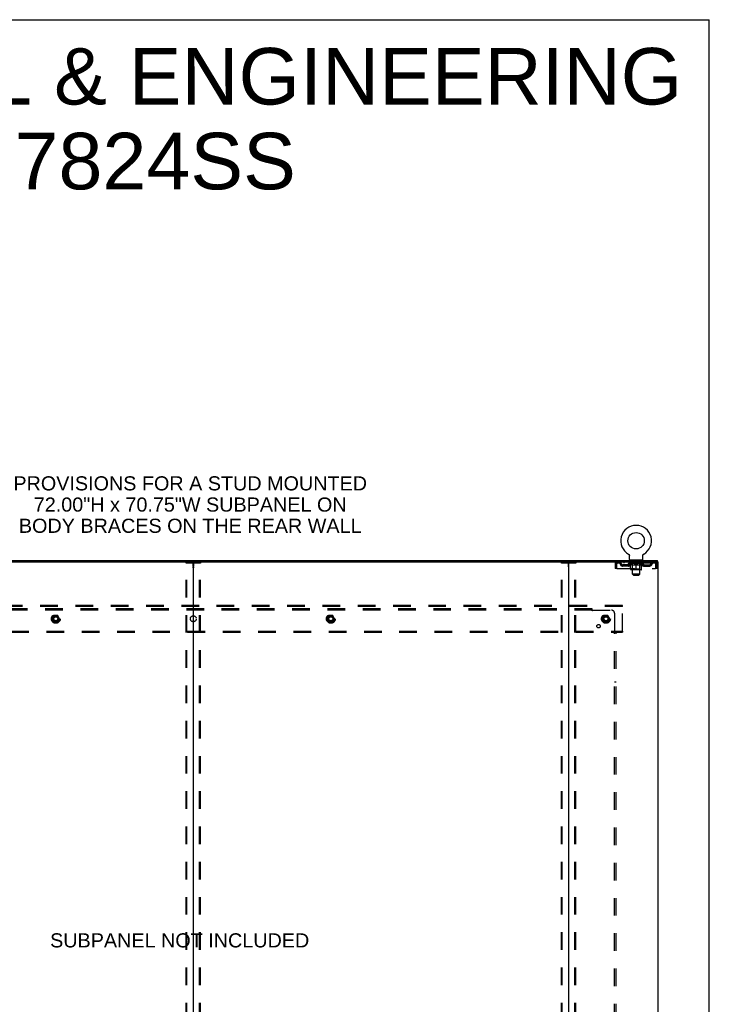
# Model space of a CAD drawing. Header units: inches. Extents: x 0 to 268, y 0 to 174.
# Tile 79 of 79: x 211 to 268, y 91 to 174. Entities that reach past the tile are written whole.
import ezdxf

# ---------------------------------------------------------------- set-up
doc = ezdxf.new("R2010")
doc.units = ezdxf.units.IN
doc.header["$LTSCALE"] = 14.749625
doc.header["$MEASUREMENT"] = 0
doc.linetypes.add('DOT', pattern=[0.2, 0.1, -0.1])
doc.linetypes.add('HIDDEN', pattern=[0.2, 0.1, -0.1])
doc.layers.get('0').update_dxf_attribs({"linetype": 'CONTINUOUS'})
for name, color, linetype in [('DEFAULT_2', 8, 'HIDDEN'), ('DIMENSIONS', 7, 'CONTINUOUS'), ('SUBPANEL', 7, 'CONTINUOUS'), ('WITNESSMARKS', 7, 'CONTINUOUS')]:
    doc.layers.add(name, color=color, linetype=linetype)
doc.styles.get("Standard").update_dxf_attribs({"font": 'arial.ttf'})

msp = doc.modelspace()

# ---------------------------------------------------------------- linework, layer by layer
at = {"color": 7, "linetype": 'Continuous'}
for p, q in [((0, 173.525), (268.175, 173.525)), ((268.175, 0), (268.175, 173.525)), ((261.421, 128.797), (261.42, 128.797)), ((261.42, 128.797), (261.425, 128.794)), ((261.423, 128.795), (261.422, 128.796)), ((261.425, 128.794), (261.429, 128.791)), ((261.429, 128.791), (261.433, 128.788)), ((261.433, 128.788), (261.437, 128.785)), ((261.437, 128.785), (261.441, 128.782)), ((261.441, 128.782), (261.445, 128.779)), ((261.445, 128.779), (261.449, 128.775)), ((261.449, 128.776), (261.452, 128.772)), ((261.452, 128.772), (261.456, 128.768)), ((261.456, 128.768), (261.459, 128.764)), ((261.459, 128.764), (261.463, 128.76)), ((261.462, 128.761), (261.466, 128.756)), ((261.465, 128.756), (261.468, 128.752)), ((261.468, 128.752), (261.471, 128.748)), ((261.471, 128.748), (261.474, 128.744)), ((261.474, 128.744), (261.476, 128.739)), ((261.476, 128.739), (261.479, 128.735)), ((261.479, 128.735), (261.481, 128.73)), ((261.481, 128.73), (261.483, 128.725)), ((261.483, 128.725), (261.485, 128.721)), ((261.485, 128.721), (261.486, 128.716)), ((261.486, 128.716), (261.488, 128.711)), ((261.488, 128.711), (261.489, 128.706)), ((261.489, 128.706), (261.49, 128.701)), ((261.49, 128.701), (261.491, 128.696)), ((261.491, 128.696), (261.492, 128.691)), ((261.492, 128.691), (261.492, 128.686)), ((261.493, 128.676), (261.493, 128.672)), ((261.493, 128.357), (261.493, 128.672)), ((262.618, 128.357), (262.618, 128.672)), ((262.619, 128.686), (262.62, 128.691)), ((262.619, 128.681), (262.619, 128.686)), ((262.62, 128.696), (262.621, 128.701)), ((262.62, 128.691), (262.62, 128.696)), ((262.621, 128.701), (262.622, 128.706)), ((262.622, 128.706), (262.624, 128.711)), ((262.624, 128.711), (262.625, 128.716)), ((262.625, 128.716), (262.627, 128.721)), ((262.627, 128.721), (262.629, 128.725)), ((262.629, 128.725), (262.631, 128.73)), ((262.631, 128.73), (262.633, 128.735)), ((262.633, 128.735), (262.635, 128.739)), ((262.635, 128.739), (262.638, 128.744)), ((262.638, 128.744), (262.64, 128.748)), ((262.64, 128.748), (262.643, 128.752)), ((262.643, 128.752), (262.646, 128.756)), ((262.646, 128.756), (262.649, 128.761)), ((262.649, 128.76), (262.652, 128.764)), ((262.652, 128.764), (262.656, 128.768)), ((262.656, 128.768), (262.659, 128.772)), ((262.659, 128.772), (262.663, 128.776)), ((262.663, 128.775), (262.666, 128.779)), ((262.666, 128.779), (262.67, 128.782)), ((262.67, 128.782), (262.674, 128.785)), ((262.674, 128.785), (262.678, 128.788)), ((262.678, 128.788), (262.682, 128.791)), ((262.682, 128.791), (262.687, 128.794)), ((262.682, 128.791), (262.684, 128.792)), ((262.687, 128.794), (262.691, 128.797)), ((262.69, 128.796), (262.688, 128.795)), ((262.691, 128.797), (262.691, 128.797)), ((193.62, 128.154), (256.45, 128.154)), ((225.035, 128.114), (225.035, 48.402)), ((261.556, 128.288), (261.556, 128.258)), ((262.556, 128.288), (261.556, 128.288)), ((262.556, 128.288), (262.556, 128.258)), ((263.849, 128.154), (263.82, 128.154)), ((263.858, 128.154), (263.858, 128.258))]:
    msp.add_line(p, q, dxfattribs=at)
at = {"color": 3, "linetype": 'Continuous'}
for p, q in [((186.212, 128.258), (263.858, 128.258)), ((256.41, 128.114), (256.41, 48.402)), ((256.45, 128.154), (263.82, 128.154)), ((263.849, 128.154), (263.91, 128.154)), ((263.91, 48.362), (263.91, 128.154))]:
    msp.add_line(p, q, dxfattribs=at)
at = {"color": 7, "linetype": 'Continuous'}
for points in [[(261.492, 128.686), (261.493, 128.681), (261.493, 128.676)], [(262.618, 128.672), (262.618, 128.676), (262.619, 128.681)], [(262.618, 128.672), (262.618, 128.676), (262.619, 128.681)]]:
    msp.add_lwpolyline(points, dxfattribs=at)
msp.add_circle((262.056, 129.916), 0.688, dxfattribs=at)
for centre, radius, start, end in [((262.056, 129.916), 1.288, 299.50527, 240.49473), ((224.995, 128.114), 0.04, 0, 90), ((225.075, 128.114), 0.04, 90, 180), ((256.37, 128.114), 0.04, 0, 90), ((261.562, 128.357), 0.069, 180, 265), ((262.549, 128.357), 0.069, 275, 360)]:
    msp.add_arc(centre, radius, start, end, dxfattribs=at)
at = {"color": 3, "linetype": 'Continuous'}
msp.add_arc((256.45, 128.114), 0.04, 90, 180, dxfattribs=at)
at = {"layer": 'DEFAULT_2', "color": 8, "linetype": 'HIDDEN'}
for p, q in [((261.428, 128.792), (261.429, 128.791)), ((224.431, 48.476), (224.431, 128.041)), ((224.452, 128.071), (225.617, 128.071)), ((224.504, 48.476), (224.504, 128.041)), ((225.565, 48.476), (225.565, 128.041)), ((225.639, 48.476), (225.639, 128.041)), ((255.806, 48.476), (255.806, 128.041)), ((255.827, 128.071), (256.992, 128.071)), ((255.879, 48.476), (255.879, 128.041)), ((256.94, 48.476), (256.94, 128.041)), ((257.014, 48.476), (257.014, 128.041)), ((260.306, 127.987), (260.306, 127.592)), ((260.306, 127.987), (260.41, 127.987)), ((260.41, 127.987), (260.41, 127.592)), ((260.44, 127.592), (260.44, 127.987)), ((260.473, 128.154), (260.473, 128.05)), ((263.639, 128.05), (260.473, 128.05)), ((260.941, 127.799), (260.941, 127.903)), ((261.424, 127.903), (260.941, 127.903)), ((261.424, 127.799), (260.941, 127.799)), ((261.024, 128.154), (261.024, 128.05)), ((261.191, 127.799), (261.191, 127.903)), ((261.422, 128.004), (261.422, 128.05)), ((262.689, 128.004), (261.422, 128.004)), ((261.582, 127.892), (261.422, 128.004)), ((261.432, 128.044), (261.432, 128.05)), ((261.441, 128.04), (261.441, 128.044)), ((261.441, 128.04), (262.671, 128.04)), ((261.45, 128.04), (261.45, 128.044)), ((261.451, 128.04), (261.451, 128.044)), ((261.461, 128.044), (261.461, 128.05)), ((261.477, 128.04), (261.477, 128.044)), ((261.479, 128.04), (261.479, 128.044)), ((261.507, 128.044), (261.507, 128.05)), ((261.522, 128.04), (261.522, 128.044)), ((261.524, 128.04), (261.524, 128.044)), ((261.729, 128.044), (261.527, 128.044)), ((261.571, 128.044), (261.571, 128.05)), ((261.572, 128.04), (261.572, 128.044)), ((261.573, 128.04), (261.573, 128.044)), ((261.576, 128.04), (261.576, 128.044)), ((261.582, 127.892), (261.592, 127.892)), ((261.583, 128.04), (261.583, 128.044)), ((261.583, 128.04), (261.583, 128.044)), ((261.586, 128.04), (261.586, 128.044)), ((261.59, 128.04), (261.59, 128.044)), ((261.592, 127.529), (261.592, 127.935)), ((261.594, 128.04), (261.594, 128.044)), ((261.608, 128.04), (261.608, 128.044)), ((261.618, 128.05), (261.618, 128.154)), ((261.626, 128.04), (261.626, 128.044)), ((261.627, 128.04), (261.627, 128.046)), ((261.647, 128.04), (261.647, 128.044)), ((261.649, 128.044), (261.649, 128.05)), ((261.653, 128.288), (261.653, 128.258)), ((261.658, 128.04), (261.658, 128.044)), ((261.662, 128.04), (261.662, 128.044)), ((261.672, 128.04), (261.672, 128.044)), ((261.683, 128.04), (261.683, 128.048)), ((261.691, 128.198), (261.691, 128.278)), ((261.699, 128.04), (261.699, 128.044)), ((261.761, 128.188), (261.701, 128.188)), ((261.702, 128.04), (261.702, 128.044)), ((261.729, 128.04), (261.729, 128.044)), ((261.796, 128.044), (261.734, 128.044)), ((261.735, 127.892), (261.914, 127.892)), ((261.739, 128.044), (261.739, 128.05)), ((261.743, 127.532), (261.743, 128.001)), ((261.746, 128.04), (261.746, 128.044)), ((261.751, 128.04), (261.751, 128.044)), ((261.756, 127.107), (261.756, 128.178)), ((261.757, 128.04), (261.757, 128.049)), ((261.761, 128.04), (261.761, 128.044)), ((261.772, 128.04), (261.772, 128.044)), ((261.796, 128.04), (261.796, 128.044)), ((261.871, 128.044), (261.812, 128.044)), ((261.832, 128.04), (261.832, 128.044)), ((261.839, 128.044), (261.839, 128.05)), ((261.843, 128.04), (261.843, 128.044)), ((261.845, 128.04), (261.845, 128.05)), ((261.848, 128.04), (261.848, 128.044)), ((261.855, 128.04), (261.855, 128.044)), ((261.871, 128.04), (261.871, 128.044)), ((261.951, 128.044), (261.897, 128.044)), ((261.91, 128.04), (261.91, 128.044)), ((261.941, 128.044), (262.019, 128.048)), ((261.946, 128.044), (261.946, 128.05)), ((261.946, 128.044), (261.946, 128.05)), ((261.946, 128.05), (261.946, 128.05)), ((261.946, 128.04), (261.946, 128.044)), ((261.95, 128.04), (261.95, 128.044)), ((261.951, 128.04), (261.951, 128.044)), ((261.952, 128.04), (261.952, 128.044)), ((261.987, 128.044), (262.051, 128.044)), ((261.992, 128.04), (261.992, 128.044)), ((261.998, 128.044), (261.998, 128.047)), ((262.019, 128.044), (262.019, 128.048)), ((262.035, 128.04), (262.035, 128.044)), ((262.053, 128.044), (262.053, 128.044)), ((262.053, 128.04), (262.053, 128.044)), ((262.053, 128.04), (262.053, 128.044)), ((262.056, 128.044), (262.056, 128.05)), ((262.056, 128.05), (262.17, 128.044)), ((262.056, 127.492), (262.056, 127.936)), ((262.058, 128.04), (262.058, 128.044)), ((262.058, 128.04), (262.058, 128.044)), ((262.058, 128.044), (262.058, 128.044)), ((262.077, 128.04), (262.077, 128.044)), ((262.077, 128.044), (262.125, 128.044)), ((262.119, 128.04), (262.119, 128.044)), ((262.16, 128.04), (262.16, 128.044)), ((262.16, 128.04), (262.16, 128.044)), ((262.16, 128.044), (262.215, 128.044)), ((262.161, 128.04), (262.161, 128.044)), ((262.165, 128.05), (262.166, 128.05)), ((262.165, 128.044), (262.165, 128.05)), ((262.165, 128.04), (262.165, 128.044)), ((262.166, 128.044), (262.166, 128.05)), ((262.197, 127.892), (262.377, 127.892)), ((262.202, 128.04), (262.202, 128.044)), ((262.241, 128.04), (262.241, 128.044)), ((262.241, 128.044), (262.3, 128.044)), ((262.256, 128.04), (262.256, 128.044)), ((262.264, 128.04), (262.264, 128.044)), ((262.266, 128.04), (262.266, 128.05)), ((262.269, 128.04), (262.269, 128.044)), ((262.272, 128.044), (262.272, 128.05)), ((262.28, 128.04), (262.28, 128.044)), ((262.316, 128.04), (262.316, 128.044)), ((262.316, 128.044), (262.378, 128.044)), ((262.34, 128.04), (262.34, 128.044)), ((262.411, 128.188), (262.351, 128.188)), ((262.351, 128.04), (262.351, 128.044)), ((262.355, 128.04), (262.355, 128.049)), ((262.356, 127.107), (262.356, 128.178)), ((262.361, 128.04), (262.361, 128.044)), ((262.366, 128.04), (262.366, 128.044)), ((262.368, 127.532), (262.368, 128.001)), ((262.372, 128.044), (262.372, 128.05)), ((262.383, 128.04), (262.383, 128.044)), ((262.383, 128.044), (262.584, 128.044)), ((262.41, 128.04), (262.41, 128.044)), ((262.413, 128.04), (262.413, 128.044)), ((262.421, 128.198), (262.421, 128.278)), ((262.428, 128.04), (262.428, 128.048)), ((262.44, 128.04), (262.44, 128.044)), ((262.449, 128.04), (262.449, 128.044)), ((262.453, 128.04), (262.453, 128.044)), ((262.459, 128.288), (262.459, 128.258)), ((262.463, 128.044), (262.463, 128.05)), ((262.464, 128.04), (262.464, 128.044)), ((262.485, 128.04), (262.485, 128.046)), ((262.485, 128.04), (262.485, 128.044)), ((262.493, 128.05), (262.493, 128.154)), ((262.503, 128.04), (262.503, 128.044)), ((262.517, 128.04), (262.517, 128.044)), ((262.519, 127.529), (262.519, 127.935)), ((262.519, 127.892), (262.53, 127.892)), ((262.522, 128.04), (262.522, 128.044)), ((262.525, 128.04), (262.525, 128.044)), ((262.529, 128.04), (262.529, 128.044)), ((262.529, 128.04), (262.529, 128.044)), ((262.53, 127.892), (262.689, 128.004)), ((262.536, 128.04), (262.536, 128.044)), ((262.539, 128.04), (262.539, 128.044)), ((262.539, 128.04), (262.539, 128.044)), ((262.541, 128.044), (262.541, 128.05)), ((262.587, 128.04), (262.587, 128.044)), ((262.59, 128.04), (262.59, 128.044)), ((262.604, 128.044), (262.604, 128.05)), ((262.633, 128.04), (262.633, 128.044)), ((262.635, 128.04), (262.635, 128.044)), ((262.651, 128.044), (262.651, 128.05)), ((262.661, 128.04), (262.661, 128.044)), ((262.662, 128.04), (262.662, 128.044)), ((262.671, 128.04), (262.671, 128.044)), ((262.679, 128.044), (262.679, 128.05)), ((262.687, 127.903), (263.17, 127.903)), ((262.687, 127.799), (263.17, 127.799)), ((262.689, 128.004), (262.689, 128.05)), ((262.92, 127.799), (262.92, 127.903)), ((263.087, 128.154), (263.087, 128.05)), ((263.17, 127.799), (263.17, 127.903)), ((263.639, 128.154), (263.639, 128.05)), ((263.672, 127.987), (263.672, 127.592)), ((263.806, 127.987), (263.702, 127.987)), ((263.702, 127.592), (263.702, 127.987)), ((263.806, 127.592), (263.806, 127.987)), ((260.41, 127.592), (260.306, 127.592)), ((260.44, 127.592), (263.672, 127.592)), ((262.482, 127.492), (261.629, 127.492)), ((261.743, 127.532), (261.703, 127.492)), ((262.368, 127.532), (261.743, 127.532)), ((262.356, 127.107), (261.756, 127.107)), ((261.825, 127.038), (261.756, 127.107)), ((261.825, 127.038), (262.287, 127.038)), ((262.287, 127.038), (262.356, 127.107)), ((262.368, 127.532), (262.408, 127.492)), ((263.806, 127.592), (263.702, 127.592)), ((260.91, 124.508), (189.16, 124.508)), ((260.91, 124.404), (260.91, 124.508)), ((260.91, 124.404), (189.16, 124.404)), ((213.372, 123.656), (213.217, 123.388)), ((213.689, 123.661), (213.38, 123.661)), ((213.852, 123.388), (213.698, 123.656)), ((236.372, 123.656), (236.217, 123.388)), ((236.689, 123.661), (236.38, 123.661)), ((236.852, 123.388), (236.698, 123.656)), ((259.372, 123.656), (259.217, 123.388)), ((259.689, 123.661), (259.38, 123.661)), ((259.852, 123.388), (259.698, 123.656)), ((260.91, 122.362), (260.91, 124.404)), ((213.217, 123.378), (213.372, 123.111)), ((213.689, 123.106), (213.38, 123.106)), ((213.698, 123.111), (213.852, 123.378)), ((236.217, 123.378), (236.372, 123.111)), ((236.689, 123.106), (236.38, 123.106)), ((236.698, 123.111), (236.852, 123.378)), ((259.217, 123.378), (259.372, 123.111)), ((259.689, 123.106), (259.38, 123.106)), ((259.698, 123.111), (259.852, 123.378)), ((189.16, 122.362), (260.91, 122.362)), ((189.16, 122.258), (260.91, 122.258)), ((260.91, 122.362), (260.91, 122.258))]:
    msp.add_line(p, q, dxfattribs=at)
for points in [[(224.431, 128.041), (224.432, 128.049), (224.434, 128.056), (224.437, 128.062), (224.441, 128.067), (224.446, 128.07), (224.452, 128.071)], [(224.526, 128.071), (224.52, 128.07), (224.515, 128.067), (224.511, 128.062), (224.507, 128.056), (224.505, 128.049), (224.504, 128.041)], [(225.565, 128.041), (225.564, 128.049), (225.562, 128.056), (225.559, 128.062), (225.554, 128.067), (225.55, 128.07), (225.544, 128.071)], [(225.617, 128.071), (225.623, 128.07), (225.628, 128.067), (225.632, 128.062), (225.636, 128.056), (225.638, 128.049), (225.639, 128.041)], [(255.806, 128.041), (255.807, 128.049), (255.809, 128.056), (255.812, 128.062), (255.816, 128.067), (255.821, 128.07), (255.827, 128.071)], [(255.901, 128.071), (255.895, 128.07), (255.89, 128.067), (255.886, 128.062), (255.882, 128.056), (255.88, 128.049), (255.879, 128.041)], [(256.94, 128.041), (256.939, 128.049), (256.937, 128.056), (256.934, 128.062), (256.929, 128.067), (256.925, 128.07), (256.919, 128.071)], [(256.992, 128.071), (256.998, 128.07), (257.003, 128.067), (257.007, 128.062), (257.011, 128.056), (257.013, 128.049), (257.014, 128.041)], [(260.473, 128.154), (260.47, 128.153), (260.468, 128.15), (260.466, 128.145), (260.463, 128.138), (260.461, 128.129), (260.459, 128.118), (260.456, 128.106), (260.454, 128.092), (260.452, 128.076), (260.449, 128.06), (260.447, 128.043), (260.444, 128.025), (260.442, 128.006), (260.44, 127.987)], [(260.473, 128.05), (260.47, 128.05), (260.468, 128.049), (260.466, 128.047), (260.463, 128.044), (260.461, 128.041), (260.459, 128.037), (260.456, 128.032), (260.454, 128.027), (260.452, 128.021), (260.449, 128.015), (260.447, 128.008), (260.444, 128.001), (260.442, 127.994), (260.44, 127.987)], [(261.742, 127.892), (261.717, 127.897), (261.693, 127.902), (261.668, 127.909), (261.643, 127.917), (261.618, 127.926), (261.592, 127.935)], [(261.592, 127.935), (261.617, 127.925), (261.641, 127.917), (261.665, 127.909), (261.688, 127.902), (261.711, 127.897), (261.735, 127.892)], [(262.056, 127.936), (262.03, 127.926), (262.004, 127.917), (261.979, 127.909), (261.954, 127.902), (261.929, 127.897), (261.905, 127.892)], [(261.914, 127.892), (261.938, 127.897), (261.961, 127.902), (261.984, 127.909), (262.008, 127.916), (262.032, 127.925), (262.056, 127.934)], [(262.207, 127.892), (262.182, 127.897), (262.157, 127.902), (262.132, 127.909), (262.107, 127.917), (262.081, 127.926), (262.056, 127.936)], [(262.056, 127.934), (262.08, 127.925), (262.104, 127.916), (262.127, 127.909), (262.151, 127.902), (262.174, 127.897), (262.197, 127.892)], [(262.519, 127.935), (262.493, 127.926), (262.468, 127.917), (262.443, 127.909), (262.418, 127.902), (262.394, 127.897), (262.369, 127.892)], [(262.377, 127.892), (262.4, 127.897), (262.424, 127.902), (262.447, 127.909), (262.471, 127.917), (262.495, 127.925), (262.519, 127.935)], [(263.643, 128.15), (263.641, 128.153), (263.639, 128.154)], [(263.651, 128.041), (263.648, 128.044), (263.646, 128.047), (263.643, 128.049), (263.641, 128.05), (263.639, 128.05)], [(263.643, 128.15), (263.646, 128.145), (263.648, 128.138), (263.651, 128.129), (263.653, 128.118), (263.655, 128.106), (263.658, 128.092), (263.66, 128.076), (263.662, 128.06), (263.665, 128.043), (263.667, 128.025), (263.669, 128.006), (263.672, 127.987)], [(263.651, 128.041), (263.653, 128.037), (263.655, 128.032), (263.658, 128.027), (263.66, 128.021), (263.662, 128.015), (263.665, 128.008), (263.667, 128.001), (263.669, 127.994), (263.672, 127.987)]]:
    msp.add_lwpolyline(points, dxfattribs=at)
for centre, radius in [((213.535, 123.383), 0.372), ((213.535, 123.383), 0.356), ((213.535, 123.383), 0.312), ((236.535, 123.383), 0.372), ((236.535, 123.383), 0.356), ((236.535, 123.383), 0.312), ((259.535, 123.383), 0.372), ((259.535, 123.383), 0.356), ((259.535, 123.383), 0.312), ((213.535, 123.383), 0.204), ((213.535, 123.383), 0.188), ((213.535, 123.383), 0.183), ((213.535, 123.383), 0.165), ((236.535, 123.383), 0.204), ((236.535, 123.383), 0.188), ((236.535, 123.383), 0.183), ((236.535, 123.383), 0.165), ((259.535, 123.383), 0.204), ((259.535, 123.383), 0.188), ((259.535, 123.383), 0.183), ((259.535, 123.383), 0.165)]:
    msp.add_circle(centre, radius, dxfattribs=at)
at = {"layer": 'DEFAULT_2', "color": 8, "linetype": 'DOT'}
for centre in [(213.535, 123.383), (236.535, 123.383), (259.535, 123.383)]:
    msp.add_circle(centre, 0.17, dxfattribs=at)
at = {"layer": 'DEFAULT_2', "color": 8, "linetype": 'HIDDEN'}
for centre, radius, start, end in [((260.473, 127.987), 0.167, 90, 180), ((260.473, 127.987), 0.063, 90, 180), ((260.652, 127.987), 0.167, 8.07163, 90), ((260.653, 127.988), 0.0625, 7.98631, 90), ((260.941, 128.028), 0.229, 187.98631, 270), ((260.941, 128.028), 0.125, 188.07163, 270), ((261.424, 128.028), 0.125, 270, 351.92837), ((261.424, 128.028), 0.229, 270, 352.01369), ((261.713, 127.987), 0.167, 90, 171.92837), ((261.562, 128.357), 0.069, 265, 270), ((261.713, 127.988), 0.0625, 90, 172.01369), ((261.681, 128.278), 0.01, 0, 90), ((261.701, 128.198), 0.01, 180, 270), ((261.703, 128.001), 0.0398, 0, 90), ((261.746, 128.178), 0.01, 0, 90), ((262.366, 128.178), 0.01, 90, 180), ((262.408, 128.001), 0.0398, 90, 180), ((262.398, 127.987), 0.167, 8.07163, 90), ((262.399, 127.988), 0.0625, 7.98631, 90), ((262.411, 128.198), 0.01, 270, 360), ((262.431, 128.278), 0.01, 90, 180), ((262.687, 128.028), 0.229, 187.98631, 270), ((262.549, 128.357), 0.069, 270, 275), ((262.687, 128.028), 0.125, 188.07163, 270), ((263.17, 128.028), 0.125, 270, 351.92837), ((263.17, 128.028), 0.229, 270, 352.01369), ((263.459, 127.987), 0.167, 90, 171.92837), ((263.459, 127.988), 0.0625, 90, 172.01369), ((263.639, 127.987), 0.167, 0, 90), ((263.639, 127.987), 0.063, 0, 90), ((261.629, 127.529), 0.0371, 180, 270), ((262.482, 127.529), 0.0371, 270, 360), ((213.38, 123.651), 0.01, 90.01235, 149.98915), ((213.689, 123.651), 0.01, 30.01204, 89.98872), ((236.38, 123.651), 0.01, 90.01235, 149.98915), ((236.689, 123.651), 0.01, 30.01204, 89.98872), ((259.38, 123.651), 0.01, 90.01235, 149.98915), ((259.689, 123.651), 0.01, 30.01204, 89.98872), ((213.226, 123.383), 0.01, 150.01268, 209.98829), ((213.38, 123.116), 0.01, 210.01204, 269.98872), ((213.689, 123.116), 0.01, 270.01235, 329.98915), ((213.844, 123.383), 0.01, 330.01268, 29.98829), ((236.226, 123.383), 0.01, 150.01268, 209.98829), ((236.38, 123.116), 0.01, 210.01204, 269.98872), ((236.689, 123.116), 0.01, 270.01235, 329.98915), ((236.844, 123.383), 0.01, 330.01268, 29.98829), ((259.226, 123.383), 0.01, 150.01268, 209.98829), ((259.38, 123.116), 0.01, 210.01204, 269.98872), ((259.689, 123.116), 0.01, 270.01235, 329.98915), ((259.844, 123.383), 0.01, 330.01268, 29.98829)]:
    msp.add_arc(centre, radius, start, end, dxfattribs=at)
for centre, major_axis, ratio, start_param, end_param in [((262.056, 128.05), (0.633, 0.007), 0.05963, 2.96643, 3.140963), ((261.403, 128.039), (0.198, 0), 0.060556, 0.430652, 1.470503), ((262.056, 128.05), (0.633, 0), 0.060556, -3.141593, -2.96706), ((261.403, 128.032), (0.198, 0.002), 0.05963, 1.376596, 1.469874), ((262.056, 128.05), (0.633, 0.013), 0.05688, 2.791345, 2.965878), ((261.378, 128.039), (0.198, 0.002), 0.05963, 0.25549, 1.295341), ((261.447, 128.039), (0.198, -0.002), 0.05963, 0.605815, 1.645666), ((262.056, 128.05), (0.633, -0.007), 0.05963, -2.96643, -2.791898), ((261.447, 128.032), (0.198, 0), 0.060556, 1.551758, 1.645036), ((261.378, 128.032), (0.198, 0.004), 0.05688, 1.20151, 1.294789), ((261.448, 128.034), (0.164, 0.002), 0.05963, 1.065228, 1.614276), ((261.428, 128.034), (0.164, 0.003), 0.05688, 0.890143, 1.43919), ((261.486, 128.034), (0.164, 0), 0.060556, 1.240391, 1.789438), ((262.056, 128.05), (0.633, 0.019), 0.052395, 2.616403, 2.790936), ((261.375, 128.039), (0.198, 0.004), 0.05688, 0.080405, 1.120256), ((261.509, 128.039), (0.198, -0.004), 0.05688, 0.7809, 1.820751), ((262.056, 128.05), (0.633, -0.013), 0.05688, -2.791345, -2.616812), ((261.509, 128.032), (0.198, -0.002), 0.05963, 1.72692, 1.820198), ((261.375, 128.032), (0.198, 0.006), 0.052395, 1.026568, 1.119847), ((261.428, 128.034), (0.164, 0.005), 0.052395, 0.715201, 1.264248), ((261.542, 128.034), (0.164, -0.002), 0.05963, 1.415553, 1.9646), ((262.056, 128.05), (0.633, 0.025), 0.046319, 2.441654, 2.616187), ((261.589, 128.039), (0.198, -0.006), 0.052395, 0.955842, 1.995693), ((262.056, 128.05), (0.633, -0.019), 0.052395, -2.616403, -2.44187), ((261.392, 128.039), (0.198, 0.006), 0.052395, -0.094537, 0.945314), ((261.589, 128.032), (0.198, -0.004), 0.05688, 1.902006, 1.995284), ((261.392, 128.032), (0.198, 0.008), 0.046319, 0.851819, 0.945098), ((261.446, 128.034), (0.164, 0.006), 0.046319, 0.540452, 1.089499), ((261.613, 128.034), (0.164, -0.003), 0.05688, 1.590638, 2.139686), ((262.056, 128.05), (0.633, 0.029), 0.038841, 2.267123, 2.441656), ((261.682, 128.039), (0.198, -0.008), 0.046319, 1.130591, 2.170442), ((261.429, 128.039), (0.198, 0.008), 0.046319, -0.269286, 0.770565), ((262.056, 128.05), (0.633, -0.025), 0.046319, -2.441654, -2.267121), ((261.682, 128.032), (0.198, -0.006), 0.052395, 2.076947, 2.170226), ((261.429, 128.032), (0.198, 0.009), 0.038841, 0.677289, 0.770567), ((261.483, 128.034), (0.164, 0.008), 0.038841, 0.365921, 0.914969), ((261.697, 128.034), (0.164, -0.005), 0.052395, 1.76558, 2.314627), ((262.056, 128.05), (0.633, 0.033), 0.030195, 2.09281, 2.267343), ((261.787, 128.039), (0.198, -0.009), 0.038841, 1.305122, 2.344973), ((261.485, 128.039), (0.198, 0.009), 0.038841, -0.443817, 0.596034), ((262.056, 128.05), (0.633, -0.029), 0.038841, -2.267123, -2.092591), ((261.787, 128.032), (0.198, -0.008), 0.046319, 2.251696, 2.344975), ((261.485, 128.032), (0.198, 0.01), 0.030195, 0.502975, 0.596254), ((261.537, 128.034), (0.164, 0.009), 0.030195, 0.191608, 0.740655), ((261.793, 128.034), (0.164, -0.006), 0.046319, 1.940329, 2.489376), ((261.558, 128.039), (0.198, 0.01), 0.030195, -0.61813, 0.421721), ((262.056, 128.05), (0.633, 0.036), 0.020645, 1.918687, 2.09322), ((261.9, 128.039), (0.198, -0.01), 0.030195, 1.479435, 2.519286), ((262.056, 128.05), (0.633, -0.033), 0.030195, -2.09281, -1.918277), ((261.9, 128.032), (0.198, -0.009), 0.038841, 2.426227, 2.519505), ((261.558, 128.032), (0.198, 0.011), 0.020645, 0.328852, 0.422131), ((261.607, 128.034), (0.164, 0.009), 0.020645, 0.017485, 0.566532), ((261.896, 128.034), (0.164, -0.008), 0.038841, 2.11486, 2.663907), ((261.647, 128.039), (0.198, 0.011), 0.020645, -0.792253, 0.247598), ((262.056, 128.05), (0.633, 0.038), 0.010478, 1.744704, 1.919237), ((262.018, 128.039), (0.198, -0.011), 0.020645, 1.653558, 2.693409), ((262.056, 128.05), (0.633, -0.036), 0.020645, -1.918687, -1.744154), ((262.018, 128.032), (0.198, -0.01), 0.030195, 2.60054, 2.693819), ((261.647, 128.032), (0.198, 0.012), 0.010478, 0.154869, 0.248148), ((261.691, 128.034), (0.164, 0.01), 0.010478, 6.126688, 6.675735), ((262.005, 128.034), (0.164, -0.009), 0.030195, 2.289173, 2.83822), ((261.748, 128.039), (0.198, 0.012), 0.010478, -0.966236, -0.000846), ((262.136, 128.039), (0.198, -0.012), 0.010478, 1.827541, 2.867392), ((262.056, 128.05), (0.633, -0.038), 0.010478, -1.744704, -1.570171), ((262.136, 128.032), (0.198, -0.011), 0.020645, 2.774664, 2.867942), ((262.114, 128.034), (0.164, -0.009), 0.020645, 2.463296, 3.012344), ((261.975, 128.039), (0.198, 0.012), 0.010478, 0.274201, 1.314052), ((261.889, 128.034), (0.164, 0.01), 0.010478, -0.000298, 0.504314), ((261.859, 128.032), (0.198, 0.012), 0.010478, 0.192946, 0.399283), ((262.056, 128.05), (0.633, 0.038), 0.010478, -1.578586, -1.396888), ((262.253, 128.032), (0.198, -0.012), 0.010478, 2.948646, 3.041925), ((262.223, 128.034), (0.164, -0.01), 0.010478, 2.637279, 3.142076), ((262.094, 128.039), (0.198, 0.011), 0.020645, 0.448184, 1.488034), ((261.997, 128.034), (0.164, 0.009), 0.020645, 0.129249, 0.678296), ((261.975, 128.032), (0.198, 0.011), 0.020645, 0.273651, 0.366929), ((262.363, 128.039), (0.198, -0.012), 0.010478, -3.140747, -2.175357), ((262.056, 128.05), (0.633, 0.036), 0.020645, -1.397439, -1.222906), ((262.056, 128.05), (0.633, -0.038), 0.010478, 1.222355, 1.396888), ((262.212, 128.039), (0.198, 0.01), 0.030195, 0.622307, 1.662158), ((262.107, 128.034), (0.164, 0.009), 0.030195, 0.303372, 0.852419), ((262.42, 128.034), (0.164, -0.01), 0.010478, 2.749043, 3.29809), ((262.464, 128.039), (0.198, -0.011), 0.020645, 2.893995, 3.933846), ((262.094, 128.032), (0.198, 0.01), 0.030195, 0.447774, 0.541052), ((262.464, 128.032), (0.198, -0.012), 0.010478, 2.893445, 2.986723), ((262.056, 128.05), (0.633, 0.033), 0.030195, -1.223315, -1.048783), ((262.056, 128.05), (0.633, -0.036), 0.020645, 1.048373, 1.222906), ((262.325, 128.039), (0.198, 0.009), 0.038841, 0.79662, 1.836471), ((262.215, 128.034), (0.164, 0.008), 0.038841, 0.477686, 1.026733), ((262.504, 128.034), (0.164, -0.009), 0.020645, 2.57506, 3.124108), ((262.553, 128.039), (0.198, -0.01), 0.030195, 2.719872, 3.759723), ((262.429, 128.039), (0.198, 0.008), 0.046319, 0.971151, 2.011002), ((262.212, 128.032), (0.198, 0.009), 0.038841, 0.622087, 0.715366), ((262.553, 128.032), (0.198, -0.011), 0.020645, 2.719462, 2.812741), ((262.056, 128.05), (0.633, 0.029), 0.038841, -1.049002, -0.874469), ((262.056, 128.05), (0.633, -0.033), 0.030195, 0.87425, 1.048783), ((262.319, 128.034), (0.164, 0.006), 0.046319, 0.652216, 1.201263), ((262.523, 128.039), (0.198, 0.006), 0.052395, 1.1459, 2.185751), ((262.574, 128.034), (0.164, -0.009), 0.030195, 2.400937, 2.949985), ((262.627, 128.039), (0.198, -0.009), 0.038841, 2.545558, 3.585409), ((262.414, 128.034), (0.164, 0.005), 0.052395, 0.826965, 1.376012), ((262.325, 128.032), (0.198, 0.008), 0.046319, 0.796618, 0.889896), ((262.627, 128.032), (0.198, -0.01), 0.030195, 2.545339, 2.638617), ((262.602, 128.039), (0.198, 0.004), 0.05688, 1.320842, 2.360692), ((262.056, 128.05), (0.633, 0.025), 0.046319, -0.874471, -0.699939), ((262.056, 128.05), (0.633, -0.029), 0.038841, 0.699936, 0.874469), ((262.683, 128.039), (0.198, -0.008), 0.046319, 2.371028, 3.410879), ((262.629, 128.034), (0.164, -0.008), 0.038841, 2.226624, 2.775671), ((262.665, 128.039), (0.198, 0.002), 0.05963, 1.495927, 2.535778), ((262.499, 128.034), (0.164, 0.003), 0.05688, 1.001907, 1.550954), ((262.72, 128.039), (0.198, -0.006), 0.052395, 2.196279, 3.23613), ((262.429, 128.032), (0.198, 0.006), 0.052395, 0.971367, 1.064645), ((262.665, 128.034), (0.164, -0.006), 0.046319, 2.052093, 2.601141), ((262.709, 128.039), (0.198, 0), 0.060556, 1.671089, 2.71094), ((262.683, 128.032), (0.198, -0.009), 0.038841, 2.371026, 2.464304), ((262.737, 128.039), (0.198, -0.004), 0.05688, 2.021337, 3.061188), ((262.056, 128.05), (0.633, 0.019), 0.052395, -0.699723, -0.52519), ((262.056, 128.05), (0.633, -0.025), 0.046319, 0.525406, 0.699939), ((262.733, 128.039), (0.198, -0.002), 0.05963, 1.846251, 2.886102), ((262.57, 128.034), (0.164, 0.002), 0.05963, 1.176993, 1.72604), ((262.684, 128.034), (0.164, -0.005), 0.052395, 1.877344, 2.426392), ((262.625, 128.034), (0.164, 0), 0.060556, 1.352155, 1.901202), ((262.683, 128.034), (0.164, -0.003), 0.05688, 1.702402, 2.25145), ((262.663, 128.034), (0.164, -0.002), 0.05963, 1.527317, 2.076364), ((262.523, 128.032), (0.198, 0.004), 0.05688, 1.146309, 1.239587), ((262.72, 128.032), (0.198, -0.008), 0.046319, 2.196495, 2.289773), ((262.056, 128.05), (0.633, 0.013), 0.05688, -0.524781, -0.350248), ((262.056, 128.05), (0.633, -0.019), 0.052395, 0.350657, 0.52519), ((262.602, 128.032), (0.198, 0.002), 0.05963, 1.321394, 1.414673), ((262.737, 128.032), (0.198, -0.006), 0.052395, 2.021746, 2.115024), ((262.056, 128.05), (0.633, 0.007), 0.05963, -0.349695, -0.175162), ((262.056, 128.05), (0.633, -0.013), 0.05688, 0.175715, 0.350248), ((262.665, 128.032), (0.198, 0), 0.060556, 1.496556, 1.589835), ((262.733, 128.032), (0.198, -0.004), 0.05688, 1.846804, 1.940083), ((262.709, 128.032), (0.198, -0.002), 0.05963, 1.671719, 1.764997), ((262.056, 128.05), (0.633, 0), 0.060556, -0.174533, 0), ((262.056, 128.05), (0.633, -0.007), 0.05963, 0.000629, 0.175162)]:
    msp.add_ellipse(centre, major_axis=major_axis, ratio=ratio, start_param=start_param, end_param=end_param, dxfattribs=at)
at = {"layer": 'SUBPANEL', "color": 8, "linetype": 'HIDDEN'}
for p, q in [((258.378, 124.227), (191.691, 124.227)), ((258.378, 124.102), (191.691, 124.102)), ((254.253, 124.102), (254.253, 124.227)), ((258.378, 124.061), (258.378, 124.227)), ((258.414, 124.102), (260.003, 124.102)), ((260.253, 123.852), (260.253, 122.263)), ((260.213, 122.227), (260.378, 122.227)), ((260.253, 54.29), (260.253, 122.227)), ((260.272, 122.244), (260.265, 122.251)), ((260.378, 54.29), (260.378, 122.227)), ((260.253, 118.102), (260.378, 118.102))]:
    msp.add_line(p, q, dxfattribs=at)
for points in [[(258.378, 124.141), (258.38, 124.138), (258.382, 124.136), (258.384, 124.134), (258.385, 124.132), (258.387, 124.13), (258.389, 124.128), (258.391, 124.126), (258.392, 124.124), (258.394, 124.123), (258.396, 124.121), (258.401, 124.116)], [(258.378, 124.061), (258.38, 124.062), (258.382, 124.063), (258.384, 124.064), (258.386, 124.065), (258.388, 124.066), (258.389, 124.068), (258.391, 124.069), (258.393, 124.071), (258.394, 124.073), (258.395, 124.075), (258.397, 124.077), (258.398, 124.079), (258.4, 124.081), (258.401, 124.083)], [(258.401, 124.116), (258.403, 124.114), (258.405, 124.112), (258.407, 124.11), (258.409, 124.108), (258.411, 124.106), (258.412, 124.104), (258.414, 124.102)], [(258.401, 124.083), (258.404, 124.088), (258.406, 124.091), (258.407, 124.094), (258.409, 124.096), (258.411, 124.098), (258.412, 124.1), (258.414, 124.102)], [(260.213, 122.227), (260.213, 122.229), (260.214, 122.231), (260.215, 122.233), (260.216, 122.235), (260.217, 122.236), (260.219, 122.238), (260.22, 122.24), (260.222, 122.241), (260.224, 122.243), (260.226, 122.244), (260.228, 122.246), (260.23, 122.247), (260.232, 122.249), (260.235, 122.25), (260.24, 122.253)], [(260.24, 122.253), (260.242, 122.255), (260.245, 122.256), (260.247, 122.258), (260.25, 122.259), (260.252, 122.261), (260.253, 122.263)], [(260.265, 122.251), (260.263, 122.253), (260.261, 122.255), (260.259, 122.257), (260.257, 122.259), (260.255, 122.261), (260.253, 122.263)], [(260.292, 122.227), (260.29, 122.229), (260.287, 122.231), (260.285, 122.232), (260.283, 122.234), (260.281, 122.236), (260.279, 122.238), (260.277, 122.239), (260.276, 122.241), (260.274, 122.243), (260.272, 122.244)]]:
    msp.add_lwpolyline(points, dxfattribs=at)
for centre, radius in [((213.535, 123.383), 0.25), ((225.035, 123.383), 0.25), ((236.535, 123.383), 0.25), ((259.535, 123.383), 0.25), ((258.916, 122.765), 0.141)]:
    msp.add_circle(centre, radius, dxfattribs=at)
msp.add_arc((260.003, 123.852), 0.25, 0, 90, dxfattribs=at)
at = {"layer": 'WITNESSMARKS', "color": 40, "linetype": 'Continuous'}
for p, q in [((224.972, 128.029), (225.097, 128.029)), ((224.972, 127.967), (225.097, 127.967)), ((224.972, 127.904), (225.097, 127.904)), ((224.972, 127.842), (225.097, 127.842)), ((256.347, 128.029), (256.472, 128.029)), ((256.347, 127.967), (256.472, 127.967)), ((256.347, 127.904), (256.472, 127.904)), ((256.347, 127.779), (256.472, 127.779)), ((224.972, 127.717), (225.097, 127.717))]:
    msp.add_line(p, q, dxfattribs=at)

# ---------------------------------------------------------------- texts
at = {"layer": 'DIMENSIONS', "color": 2, "linetype": 'Continuous', "attachment_point": 2, "line_spacing_factor": 0.9}
for s, insert, char_height, width in [('SAGINAW CONTROL & ENGINEERING\\PSCE-N80L7824SS', (206.046, 171.158), 4.7325, 119.52641), ('PROVISIONS FOR A STUD MOUNTED\\P72.00"H x 70.75"W SUBPANEL ON\\PBODY BRACES ON THE REAR WALL', (224.775, 135.311), 1.18312, 29.50775), ('SUBPANEL NOT INCLUDED', (223.895, 97.062), 1.18312, 21.63491)]:
    msp.add_mtext(s, dxfattribs=dict(at, insert=insert, char_height=char_height, width=width))

doc.saveas('drawing.dxf')
